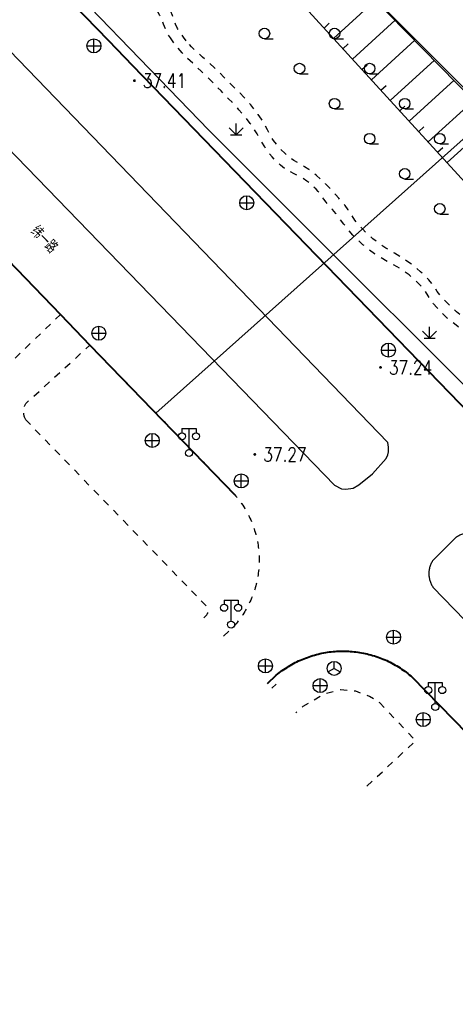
# Model space of a CAD drawing. Extents: x 39508475 to 39522402, y 3783947 to 3795549.
# Tile 247 of 256: x 39521155 to 39521217, y 3788113 to 3788253. Entities that reach past the tile are written whole.
import ezdxf
from ezdxf.enums import TextEntityAlignment as Align

# ---------------------------------------------------------------- set-up
doc = ezdxf.new("R2010")
doc.units = 0
doc.linetypes.add('X6', pattern=[2, 1, -1])
doc.layers.get('0').update_dxf_attribs({"linetype": 'CONTINUOUS'})
doc.layers.add('ASSIST', color=7, linetype='CONTINUOUS', plot=False)
for name, color, linetype in [('DLSS', 4, 'CONTINUOUS'), ('DMTZ', 3, 'CONTINUOUS'), ('GCD', 1, 'CONTINUOUS'), ('JCDL_GXD', 4, 'CONTINUOUS'), ('JCDL_JMDD_F', 231, 'CONTINUOUS'), ('SXSS', 5, 'CONTINUOUS'), ('ZBTZ', 3, 'CONTINUOUS'), ('断面线', 2, 'CONTINUOUS')]:
    doc.layers.add(name, color=color, linetype=linetype)
doc.layers.add('JCDL_ZBX', color=3, linetype='CONTINUOUS', lineweight=0)
doc.layers.add('TEXTL_ZJ', color=7, linetype='CONTINUOUS', lineweight=0)
doc.styles.add('HZ', font='rs', dxfattribs={"width": 0.8, "bigfont": 'hztxt'})
doc.linetypes.add('1161', pattern='A,0,[149,AAA.SHX,S=0.15,R=0,X=0,Y=0],-1.6', length=1.6)
doc.linetypes.add('X4', pattern='A,0,-1e-09,[149,symbolx.shx,S=0.15,R=0,X=0,Y=0],-1.6', length=1.6)
doc.linetypes.add('X49', pattern='A,0,[5,symbolt.shx,S=1,R=0,X=0,Y=0],-10', length=10)

# ---------------------------------------------------------------- blocks, each defined once
blk = doc.blocks.new('9330003')
at = {"color": 0}
blk.add_line((0, -0.75), (1.25, -0.75), dxfattribs=at)
blk.add_circle((0, 0), 0.75, dxfattribs=at)
blk = doc.blocks.new('3521000')
at = {"color": 0}
for p, q in [((-1, 3.5), (1, 3.5)), ((0, 0.5), (0, 3.5))]:
    blk.add_line(p, q, dxfattribs=at)
at = {"color": 0, "linetype": 'Continuous', "flags": 128}
for points in [[(-1, 3.5), (-1, 2.9)], [(1, 3.5), (1, 2.9)]]:
    blk.add_lwpolyline(points, dxfattribs=at)
at = {"color": 0}
for centre in [(-1, 2.4), (1, 2.4), (0, 0)]:
    blk.add_circle(centre, 0.5, dxfattribs=at)
blk = doc.blocks.new('5250000')
at = {"color": 0}
for q in [(-0.87, -0.5), (0, 1), (0.87, -0.5)]:
    blk.add_line((0, 0), q, dxfattribs=at)
blk.add_circle((0, 0), 1, dxfattribs=at)
blk = doc.blocks.new('5441000')
at = {"color": 0}
for p, q in [((-1, 0), (1, 0)), ((0, -1), (0, 1))]:
    blk.add_line(p, q, dxfattribs=at)
blk.add_circle((0, 0), 1, dxfattribs=at)
blk = doc.blocks.new('gc124')
for p, q in [((0, 0), (0, 1.6)), ((-1, 1), (0, 0)), ((-0.8, 0), (0.8, 0)), ((0, 0), (1, 1))]:
    blk.add_line(p, q)
blk = doc.blocks.new('gc200')
at = {"const_width": 0.2}
blk.add_lwpolyline([(-0.1, 0, 1), (0.1, 0, 1)], format="xyb", close=True, dxfattribs=at)

msp = doc.modelspace()

# ---------------------------------------------------------------- linework, layer by layer
at = {"layer": 'ASSIST', "linetype": 'X4', "flags": 128}
msp.add_lwpolyline([(39521549.4478, 3787866.94308), (39521485.23082, 3787955.74028), (39521418.15135, 3788036.68452), (39521316.64976, 3788142.38434), (39521202.54916, 3788258.77978), (39521068.85743, 3788396.51837), (39520980.51679, 3788487.63202), (39520896.91066, 3788573.46943), (39520797.87919, 3788675.15176), (39520738.54228, 3788736.60369), (39520681.49925, 3788790.2448)], dxfattribs=at)
at = {"layer": 'DLSS', "linetype": 'Continuous', "lineweight": 40}
for points in [[(39521167.46056, 3788250.00009), (39521152.27016, 3788265.68265), (39521151.0195, 3788266.97384), (39521114.91188, 3788304.25134), (39521111.78358, 3788307.48099), (39521108.19381, 3788311.18709), (39521033.77627, 3788388.0657), (39521032.17145, 3788389.72359), (39520999.9998, 3788422.95919)], [(39521122.90391, 3788250.00009), (39521126.70381, 3788246.04708), (39521130.92824, 3788241.66013), (39521144.1144, 3788228.0203), (39521148.0278, 3788223.96308), (39521160.57464, 3788210.99519), (39521164.79323, 3788206.63006), (39521185.4268, 3788185.28659)], [(39521249.9998, 3788164.77797), (39521239.09351, 3788176.04128), (39521236.30216, 3788178.92401), (39521233.5308, 3788181.78609), (39521170.90981, 3788246.43909), (39521167.46056, 3788250.00009)], [(39521190.0664, 3788158.38764), (39521191.33981, 3788159.57409), (39521191.54918, 3788159.74479), (39521191.76187, 3788159.91136), (39521191.97754, 3788160.07405), (39521192.19612, 3788160.23281), (39521192.41754, 3788160.38759), (39521192.64172, 3788160.53833), (39521192.8686, 3788160.68499), (39521193.09809, 3788160.82751), (39521193.33013, 3788160.96586), (39521193.56464, 3788161.09998), (39521193.80153, 3788161.22983), (39521194.04074, 3788161.35538), (39521194.28218, 3788161.47657), (39521194.52578, 3788161.59337), (39521194.77145, 3788161.70573), (39521195.01912, 3788161.81364), (39521195.2687, 3788161.91704), (39521195.52011, 3788162.0159), (39521195.77327, 3788162.11019), (39521196.0281, 3788162.19989), (39521196.2845, 3788162.28496), (39521196.54241, 3788162.36537), (39521196.80173, 3788162.44109), (39521197.06238, 3788162.51211), (39521197.32427, 3788162.5784), (39521197.58732, 3788162.63993), (39521197.85144, 3788162.69669), (39521198.11655, 3788162.74866), (39521198.38255, 3788162.79582), (39521198.64936, 3788162.83816), (39521198.9169, 3788162.87566), (39521199.18507, 3788162.9083), (39521199.45379, 3788162.93609), (39521199.72297, 3788162.959), (39521199.99251, 3788162.97704), (39521200.1538, 3788162.98509), (39521200.26235, 3788162.9902), (39521200.53237, 3788162.99846), (39521200.8025, 3788163.00184), (39521201.07265, 3788163.00032), (39521201.34272, 3788162.99391), (39521201.61264, 3788162.98262), (39521201.8823, 3788162.96643), (39521202.15163, 3788162.94537), (39521202.42053, 3788162.91944), (39521202.68892, 3788162.88863), (39521202.95671, 3788162.85298), (39521203.22381, 3788162.81248), (39521203.49013, 3788162.76715), (39521203.75558, 3788162.71701), (39521204.02009, 3788162.66207), (39521204.28356, 3788162.60234), (39521204.5459, 3788162.53786), (39521204.80703, 3788162.46863), (39521205.06687, 3788162.3947), (39521205.32532, 3788162.31606), (39521205.58231, 3788162.23276), (39521205.83774, 3788162.14482), (39521206.09155, 3788162.05227), (39521206.34363, 3788161.95514), (39521206.59392, 3788161.85346), (39521206.84232, 3788161.74727), (39521207.08876, 3788161.63659), (39521207.33316, 3788161.52147), (39521207.57543, 3788161.40194), (39521207.81549, 3788161.27805), (39521208.05328, 3788161.14983), (39521208.2887, 3788161.01732), (39521208.52168, 3788160.88058), (39521208.75216, 3788160.73964), (39521208.98004, 3788160.59455), (39521209.20525, 3788160.44535), (39521209.42773, 3788160.2921), (39521209.6474, 3788160.13485), (39521209.86418, 3788159.97365), (39521210.07801, 3788159.80854), (39521210.28881, 3788159.6396), (39521210.49652, 3788159.46686), (39521210.7008, 3788159.29008)], [(39521247.27381, 3788115.61408), (39521248.15781, 3788118.15809), (39521246.8878, 3788121.98408), (39521243.5158, 3788125.50708), (39521236.4548, 3788132.82209), (39521222.5458, 3788147.14909), (39521210.7008, 3788159.29008)]]:
    msp.add_lwpolyline(points, dxfattribs=at)
at = {"layer": 'DLSS', "linetype": 'X6', "flags": 128}
for points in [[(39521178.51657, 3788250.00009), (39521178.1198, 3788250.50609), (39521177.64983, 3788251.16802), (39521177.28543, 3788251.77141), (39521177.0012, 3788252.36787), (39521176.76652, 3788253.00943), (39521176.54092, 3788253.63827), (39521176.29081, 3788254.18697), (39521175.99082, 3788254.70024), (39521175.6188, 3788255.22508), (39521175.21872, 3788255.73283), (39521174.81334, 3788256.18188), (39521174.36434, 3788256.60939), (39521173.83624, 3788257.05391), (39521173.31593, 3788257.48139), (39521172.89616, 3788257.84488), (39521172.54596, 3788258.17311), (39521172.2298, 3788258.49709), (39521171.94627, 3788258.7954), (39521171.7186, 3788259.0272), (39521171.53009, 3788259.20871), (39521171.3615, 3788259.35941), (39521171.19625, 3788259.51959), (39521171.02029, 3788259.73668), (39521170.81631, 3788260.03564), (39521170.5688, 3788260.43608), (39521170.28495, 3788260.96376), (39521169.94449, 3788261.74054), (39521169.51097, 3788262.85946), (39521168.95398, 3788264.39124), (39521168.4109, 3788265.90007), (39521168.0296, 3788266.93278), (39521167.78772, 3788267.54686), (39521167.65381, 3788267.82708), (39521167.567, 3788267.96975), (39521167.50207, 3788268.06727), (39521167.45472, 3788268.12505), (39521167.41955, 3788268.15108), (39521167.38325, 3788268.17446), (39521167.33168, 3788268.22227), (39521167.25876, 3788268.301), (39521167.15981, 3788268.41509), (39521167.03575, 3788268.56136), (39521166.86855, 3788268.76098), (39521166.63902, 3788269.03698), (39521166.33207, 3788269.40739), (39521166.00256, 3788269.80036), (39521165.68828, 3788270.16108), (39521165.36113, 3788270.52061), (39521164.99381, 3788270.91009), (39521164.58282, 3788271.31091), (39521164.09167, 3788271.713), (39521163.46789, 3788272.15406), (39521162.66763, 3788272.66922), (39521161.8963, 3788273.19755), (39521161.38114, 3788273.68803), (39521161.095, 3788274.1834), (39521160.99581, 3788274.72608), (39521161.13966, 3788275.37997), (39521161.76633, 3788276.29303), (39521162.97394, 3788277.57182), (39521164.8228, 3788279.29909)], [(39521176.54092, 3788250.00009), (39521176.2444, 3788250.42005), (39521175.85279, 3788251.06391), (39521175.53865, 3788251.70292), (39521175.26899, 3788252.39264), (39521175.0122, 3788253.06325), (39521174.74637, 3788253.63049), (39521174.44594, 3788254.13888), (39521174.08757, 3788254.63681), (39521173.71346, 3788255.10372), (39521173.35391, 3788255.4956), (39521172.97651, 3788255.84292), (39521172.55001, 3788256.17905), (39521172.12846, 3788256.5023), (39521171.76966, 3788256.80119), (39521171.44523, 3788257.10167), (39521171.12453, 3788257.42957), (39521170.82268, 3788257.7469), (39521170.56904, 3788258.00771), (39521170.34386, 3788258.23173), (39521170.12552, 3788258.4411), (39521169.90916, 3788258.66364), (39521169.69141, 3788258.93717), (39521169.4518, 3788259.2914), (39521169.17128, 3788259.75083), (39521168.86166, 3788260.32542), (39521168.51273, 3788261.11216), (39521168.08865, 3788262.20197), (39521167.5585, 3788263.66601), (39521167.04454, 3788265.10802), (39521166.68129, 3788266.11506), (39521166.44717, 3788266.74558), (39521166.31217, 3788267.08258), (39521166.22288, 3788267.29269), (39521166.16043, 3788267.44666), (39521166.12119, 3788267.55427), (39521166.1, 3788267.62835), (39521166.07755, 3788267.69672), (39521166.03357, 3788267.78291), (39521165.96216, 3788267.89644), (39521165.85925, 3788268.04505), (39521165.73598, 3788268.20979), (39521165.58812, 3788268.38387), (39521165.39982, 3788268.58434), (39521165.15788, 3788268.8265), (39521164.89787, 3788269.07842), (39521164.64168, 3788269.31549), (39521164.36569, 3788269.55865), (39521164.04755, 3788269.82845), (39521163.69484, 3788270.12072), (39521163.289, 3788270.44827), (39521162.78776, 3788270.8446), (39521162.15505, 3788271.33873), (39521161.5261, 3788271.81551), (39521161.03902, 3788272.14666), (39521160.65992, 3788272.3512), (39521160.34786, 3788272.45639), (39521160.08094, 3788272.51612), (39521159.87136, 3788272.54991), (39521159.70424, 3788272.55881), (39521159.56192, 3788272.54548), (39521159.4185, 3788272.51389), (39521159.24727, 3788272.45424), (39521159.02994, 3788272.35866), (39521158.75123, 3788272.2216), (39521158.39067, 3788271.98637), (39521157.86589, 3788271.52206), (39521157.11439, 3788270.76649), (39521156.08844, 3788269.67648), (39521155.06542, 3788268.57691), (39521154.3249, 3788267.78546), (39521153.82084, 3788267.25341), (39521153.49178, 3788266.91517), (39521153.22351, 3788266.6445), (39521152.94771, 3788266.36624), (39521152.63798, 3788266.05375), (39521152.27016, 3788265.68265)], [(39521237.03726, 3788178.16484), (39521237.2508, 3788178.33508), (39521239.91452, 3788180.45883), (39521240.03547, 3788180.64498), (39521240.11924, 3788180.79048), (39521240.17062, 3788180.90561), (39521240.19649, 3788181.00262), (39521240.20955, 3788181.09255), (39521240.21278, 3788181.18112), (39521240.20568, 3788181.27648), (39521240.18843, 3788181.38636), (39521240.1675, 3788181.50038), (39521240.1466, 3788181.61129), (39521240.12377, 3788181.72921), (39521240.09719, 3788181.86378), (39521240.06854, 3788182.00095), (39521240.03795, 3788182.12864), (39521240.0024, 3788182.258), (39521239.9592, 3788182.40007), (39521239.91111, 3788182.55472), (39521239.8572, 3788182.73132), (39521239.79195, 3788182.94818), (39521239.7106, 3788183.22096), (39521239.61305, 3788183.56197), (39521239.48698, 3788184.03505), (39521239.31826, 3788184.69525), (39521239.09557, 3788185.5854), (39521238.84895, 3788186.51886), (39521238.59038, 3788187.34168), (39521238.29471, 3788188.12168), (39521237.93923, 3788188.9295), (39521237.55605, 3788189.73801), (39521237.1564, 3788190.52063), (39521236.70157, 3788191.34839), (39521236.15646, 3788192.28936), (39521235.58387, 3788193.22635), (39521235.02584, 3788194.03913), (39521234.43143, 3788194.7935), (39521233.75203, 3788195.55904), (39521233.02666, 3788196.29928), (39521232.25958, 3788196.95864), (39521231.37568, 3788197.59212), (39521230.30748, 3788198.25638), (39521229.25867, 3788198.89604), (39521228.4476, 3788199.43707), (39521227.81797, 3788199.92196), (39521227.30164, 3788200.39684), (39521226.85497, 3788200.85357), (39521226.48691, 3788201.2703), (39521226.16953, 3788201.68269), (39521225.87157, 3788202.1267), (39521225.60159, 3788202.54677), (39521225.38933, 3788202.86924), (39521225.21967, 3788203.11625), (39521225.07473, 3788203.31485), (39521224.95236, 3788203.4808), (39521224.86748, 3788203.60519), (39521224.81522, 3788203.69624), (39521224.7886, 3788203.76433), (39521224.75843, 3788203.83172), (39521224.69281, 3788203.92013), (39521224.58272, 3788204.03955), (39521224.42201, 3788204.19795), (39521224.17616, 3788204.4066), (39521223.74635, 3788204.71478), (39521223.07732, 3788205.15944), (39521222.1294, 3788205.76865), (39521221.14317, 3788206.40363), (39521220.33023, 3788206.94505), (39521219.62882, 3788207.43585), (39521218.96991, 3788207.92226), (39521218.35202, 3788208.38926), (39521217.80469, 3788208.80715), (39521217.28255, 3788209.21096), (39521216.73859, 3788209.63663), (39521216.20351, 3788210.06689), (39521215.71469, 3788210.4879), (39521215.23027, 3788210.93825), (39521214.70805, 3788211.45462), (39521214.19966, 3788211.98789), (39521213.76716, 3788212.50172), (39521213.37636, 3788213.04252), (39521212.99033, 3788213.65497), (39521212.59153, 3788214.27485), (39521212.15277, 3788214.8436), (39521211.62976, 3788215.41015), (39521210.98372, 3788216.02363), (39521210.26945, 3788216.63792), (39521209.4902, 3788217.20752), (39521208.56782, 3788217.782), (39521207.43349, 3788218.41061), (39521206.29056, 3788219.04544), (39521205.33588, 3788219.64326), (39521204.49566, 3788220.25692), (39521203.68866, 3788220.93821), (39521202.92735, 3788221.63789), (39521202.25875, 3788222.32058), (39521201.62797, 3788223.0487), (39521200.97765, 3788223.88171), (39521200.35486, 3788224.70058), (39521199.82743, 3788225.37564), (39521199.35389, 3788225.95816), (39521198.88927, 3788226.50549), (39521198.45836, 3788227.01019), (39521198.11145, 3788227.4326), (39521197.82302, 3788227.80546), (39521197.56371, 3788228.16472), (39521197.30279, 3788228.51476), (39521197.00829, 3788228.85301), (39521196.64994, 3788229.21012), (39521196.20162, 3788229.6155), (39521195.71135, 3788230.02066), (39521195.19544, 3788230.37694), (39521194.60357, 3788230.71364), (39521193.89038, 3788231.06131), (39521193.16597, 3788231.42374), (39521192.53199, 3788231.8158), (39521191.93659, 3788232.27659), (39521191.32543, 3788232.84069), (39521190.73149, 3788233.45673), (39521190.20076, 3788234.11261), (39521189.68882, 3788234.87287), (39521189.15003, 3788235.79528), (39521188.61518, 3788236.72634), (39521188.118, 3788237.51908), (39521187.61514, 3788238.23624), (39521187.06359, 3788238.9455), (39521186.51474, 3788239.61682), (39521186.02206, 3788240.19148), (39521185.54409, 3788240.71525), (39521185.03846, 3788241.23725), (39521184.52441, 3788241.75901), (39521184.0149, 3788242.28191), (39521183.46265, 3788242.85493), (39521182.82323, 3788243.52375), (39521182.1417, 3788244.22744), (39521181.43137, 3788244.93142), (39521180.62347, 3788245.70152), (39521179.65562, 3788246.59923), (39521178.69897, 3788247.49877), (39521177.93314, 3788248.27573), (39521177.3022, 3788248.99268), (39521176.74144, 3788249.7161), (39521176.54092, 3788250.00009)], [(39521249.9998, 3788174.59163), (39521249.61656, 3788175.08879), (39521249.14243, 3788175.61373), (39521248.5538, 3788176.19609), (39521247.90158, 3788176.79507), (39521247.18865, 3788177.38243), (39521246.34339, 3788178.01211), (39521245.30282, 3788178.73528), (39521244.28453, 3788179.44284), (39521243.52292, 3788180.01385), (39521242.96788, 3788180.49049), (39521242.5558, 3788180.92109), (39521242.20119, 3788181.36452), (39521241.86199, 3788181.88939), (39521241.50776, 3788182.55141), (39521241.10904, 3788183.39737), (39521240.41355, 3788185.60819), (39521239.84673, 3788187.2843), (39521239.36616, 3788188.53849), (39521238.9238, 3788189.51108), (39521238.49039, 3788190.36984), (39521238.04344, 3788191.19655), (39521237.54007, 3788192.06584), (39521236.94108, 3788193.04957), (39521236.31855, 3788194.02955), (39521235.72677, 3788194.88473), (39521235.11297, 3788195.68481), (39521234.4258, 3788196.50308), (39521233.70457, 3788197.29938), (39521232.96283, 3788198.01695), (39521232.12959, 3788198.71639), (39521231.1398, 3788199.45949), (39521230.16893, 3788200.17741), (39521229.40674, 3788200.78226), (39521228.7991, 3788201.3213), (39521228.28181, 3788201.84609), (39521227.83854, 3788202.33742), (39521227.5089, 3788202.75081), (39521227.27139, 3788203.11851), (39521227.09852, 3788203.47573), (39521226.92475, 3788203.82888), (39521226.68386, 3788204.18126), (39521226.34781, 3788204.56573), (39521225.89481, 3788205.01309), (39521225.36611, 3788205.48255), (39521224.74578, 3788205.95003), (39521223.96835, 3788206.45908), (39521222.97857, 3788207.05051), (39521221.97444, 3788207.64544), (39521221.14313, 3788208.16763), (39521220.42114, 3788208.65991), (39521219.73781, 3788209.16708), (39521219.10025, 3788209.65924), (39521218.5502, 3788210.09514), (39521218.0434, 3788210.51091), (39521217.53282, 3788210.94399), (39521217.03407, 3788211.37849), (39521216.57176, 3788211.79961), (39521216.10567, 3788212.24559), (39521215.59581, 3788212.75309), (39521215.09664, 3788213.27227), (39521214.6707, 3788213.76213), (39521214.28418, 3788214.26606), (39521213.90071, 3788214.82651), (39521213.50355, 3788215.39554), (39521213.0656, 3788215.93169), (39521212.5426, 3788216.48239), (39521211.8958, 3788217.09408), (39521211.17298, 3788217.72143), (39521210.36448, 3788218.3309), (39521209.38771, 3788218.97799), (39521208.17105, 3788219.71575), (39521206.9503, 3788220.45902), (39521205.95818, 3788221.12681), (39521205.12069, 3788221.77534), (39521204.3538, 3788222.46208), (39521203.65381, 3788223.14783), (39521203.0676, 3788223.7926), (39521202.54972, 3788224.45329), (39521202.05026, 3788225.18575), (39521201.57282, 3788225.90437), (39521201.13762, 3788226.51305), (39521200.70746, 3788227.05965), (39521200.2448, 3788227.59609), (39521199.79452, 3788228.09955), (39521199.41084, 3788228.52231), (39521199.06337, 3788228.89724), (39521198.71936, 3788229.26036), (39521198.37069, 3788229.61731), (39521198.00577, 3788229.96908), (39521197.58917, 3788230.34811), (39521197.08881, 3788230.78509), (39521196.55043, 3788231.23049), (39521195.99106, 3788231.64119), (39521195.3567, 3788232.05273), (39521194.59823, 3788232.50058), (39521193.83446, 3788232.96231), (39521193.1802, 3788233.42597), (39521192.58329, 3788233.93506), (39521191.98781, 3788234.53009), (39521191.4231, 3788235.15833), (39521190.94173, 3788235.79208), (39521190.50555, 3788236.49104), (39521190.07345, 3788237.31063), (39521189.6455, 3788238.13526), (39521189.22487, 3788238.85313), (39521188.77286, 3788239.52258), (39521188.2528, 3788240.20509), (39521187.7215, 3788240.86206), (39521187.2273, 3788241.43555), (39521186.72704, 3788241.97234), (39521186.17797, 3788242.52155), (39521185.61877, 3788243.07028), (39521185.08044, 3788243.60525), (39521184.51438, 3788244.17532), (39521183.87381, 3788244.82708), (39521183.20134, 3788245.50236), (39521182.51551, 3788246.1608), (39521181.75112, 3788246.86255), (39521180.84809, 3788247.66493), (39521179.95822, 3788248.46747), (39521179.2432, 3788249.16976), (39521178.65055, 3788249.82923), (39521178.51657, 3788250.00009)], [(39521148.0278, 3788223.96308), (39521139.0338, 3788215.70209), (39521138.50973, 3788214.6914), (39521138.7778, 3788213.46709), (39521149.6098, 3788202.18509), (39521150.30909, 3788201.79955), (39521151.27181, 3788202.00209), (39521160.57464, 3788210.99519), (39521148.0278, 3788223.96308)], [(39521155.6418, 3788195.96108), (39521155.58862, 3788196.0592), (39521155.54052, 3788196.15991), (39521155.49725, 3788196.26279), (39521155.45887, 3788196.36758), (39521155.42548, 3788196.47408), (39521155.39718, 3788196.58204), (39521155.37399, 3788196.6912), (39521155.35599, 3788196.80134), (39521155.34321, 3788196.91221), (39521155.33569, 3788197.02357), (39521155.33343, 3788197.13514), (39521155.33645, 3788197.24672), (39521155.34473, 3788197.35802), (39521155.35827, 3788197.4688), (39521155.37702, 3788197.57881), (39521155.40095, 3788197.68783), (39521155.43, 3788197.79559), (39521155.46411, 3788197.90185), (39521155.5032, 3788198.00639), (39521155.54718, 3788198.10896), (39521155.59596, 3788198.20935), (39521155.64981, 3788198.30708), (39521164.79323, 3788206.63006), (39521185.4268, 3788185.28659), (39521185.59997, 3788185.08355), (39521185.76898, 3788184.87702), (39521185.93408, 3788184.66736), (39521186.09522, 3788184.45464), (39521186.25233, 3788184.23894), (39521186.40534, 3788184.0203), (39521186.55424, 3788183.79884), (39521186.69894, 3788183.57462), (39521186.8394, 3788183.34772), (39521186.97559, 3788183.11822), (39521187.10743, 3788182.88619), (39521187.2349, 3788182.65175), (39521187.35793, 3788182.41495), (39521187.4765, 3788182.17587), (39521187.59054, 3788181.93461), (39521187.70004, 3788181.69124), (39521187.80496, 3788181.44586), (39521187.90524, 3788181.19856), (39521188.00086, 3788180.94943), (39521188.09177, 3788180.69852), (39521188.17797, 3788180.44597), (39521188.25941, 3788180.19183), (39521188.33604, 3788179.93621), (39521188.40788, 3788179.6792), (39521188.47485, 3788179.42088), (39521188.53698, 3788179.16136), (39521188.59422, 3788178.9007), (39521188.64654, 3788178.63903), (39521188.69394, 3788178.37642), (39521188.7364, 3788178.11296), (39521188.77391, 3788177.84873), (39521188.80644, 3788177.58387), (39521188.834, 3788177.31844), (39521188.85655, 3788177.05253), (39521188.87411, 3788176.78625), (39521188.88667, 3788176.51969), (39521188.89423, 3788176.25293), (39521188.89676, 3788175.98608), (39521188.89429, 3788175.71923), (39521188.8868, 3788175.45247), (39521188.87428, 3788175.18591), (39521188.85678, 3788174.91961), (39521188.83427, 3788174.65371), (39521188.80678, 3788174.38826), (39521188.77429, 3788174.12339), (39521188.73684, 3788173.85917), (39521188.69444, 3788173.59571), (39521188.64709, 3788173.33307), (39521188.59481, 3788173.07138), (39521188.53764, 3788172.81072), (39521188.47556, 3788172.55118), (39521188.40864, 3788172.29285), (39521188.33686, 3788172.03582), (39521188.26028, 3788171.78019), (39521188.17888, 3788171.52603), (39521188.09275, 3788171.27345), (39521188.00188, 3788171.02255), (39521187.90631, 3788170.77338), (39521187.80609, 3788170.52606), (39521187.70123, 3788170.28065), (39521187.59178, 3788170.03727), (39521187.47778, 3788169.796), (39521187.35926, 3788169.55689), (39521187.23627, 3788169.32007), (39521187.10886, 3788169.08558), (39521186.97707, 3788168.85354), (39521186.84093, 3788168.62401), (39521186.70051, 3788168.39708), (39521186.55586, 3788168.17283), (39521186.40701, 3788167.95133), (39521186.25403, 3788167.73267), (39521186.09697, 3788167.51692), (39521185.93588, 3788167.30417), (39521185.77083, 3788167.09448), (39521185.60186, 3788166.88792), (39521185.42904, 3788166.68458), (39521185.25245, 3788166.48451), (39521184.93509, 3788166.18573), (39521183.66236, 3788164.98746)], [(39521181.00369, 3788167.7274), (39521181.29281, 3788168.04309), (39521181.34402, 3788168.08905), (39521181.3915, 3788168.13888), (39521181.43527, 3788168.192), (39521181.47509, 3788168.24814), (39521181.51075, 3788168.30701), (39521181.54209, 3788168.36829), (39521181.56893, 3788168.43167), (39521181.59112, 3788168.49683), (39521181.60856, 3788168.5634), (39521181.62117, 3788168.63108), (39521181.62884, 3788168.69947), (39521181.63159, 3788168.76824), (39521181.62934, 3788168.83704), (39521181.62217, 3788168.9055), (39521181.61007, 3788168.97324), (39521181.59312, 3788169.03996), (39521181.57139, 3788169.10527), (39521181.54502, 3788169.16885), (39521181.51414, 3788169.23036), (39521181.47891, 3788169.28949), (39521181.43949, 3788169.34592), (39521181.39581, 3788169.39908), (39521155.6418, 3788195.96108)], [(39521204.26107, 3788143.75903), (39521211.2078, 3788150.21609), (39521206.0978, 3788155.60509), (39521204.63134, 3788156.52466), (39521202.67794, 3788157.28822), (39521200.50981, 3788157.48209), (39521198.16271, 3788156.86256), (39521195.1238, 3788155.07908), (39521194.14952, 3788154.17969)]]:
    msp.add_lwpolyline(points, dxfattribs=at)
at = {"layer": 'DMTZ', "linetype": 'Continuous'}
for p, q in [((39521199.49632, 3788250.35602), (39521205.46241, 3788255.80794)), ((39521198.14716, 3788251.83243), (39521198.88536, 3788252.50701)), ((39521202.19465, 3788247.40322), (39521208.26426, 3788252.94974)), ((39521200.84549, 3788248.87962), (39521201.58369, 3788249.5542)), ((39521204.89297, 3788244.45042), (39521211.0661, 3788250.09153)), ((39521203.54381, 3788245.92682), (39521204.28201, 3788246.6014)), ((39521207.59129, 3788241.49761), (39521213.86795, 3788247.23333)), ((39521206.24213, 3788242.97402), (39521206.98033, 3788243.6486)), ((39521210.28962, 3788238.54481), (39521216.6698, 3788244.37513)), ((39521212.98794, 3788235.59201), (39521219.47165, 3788241.51693)), ((39521208.94046, 3788240.02121), (39521209.67866, 3788240.69579)), ((39521215.68627, 3788232.6392), (39521222.2735, 3788238.65873)), ((39521211.63878, 3788237.06841), (39521212.37698, 3788237.74299)), ((39521214.3371, 3788234.1156), (39521215.0753, 3788234.79019))]:
    msp.add_line(p, q, dxfattribs=at)
at = {"layer": 'DMTZ', "linetype": 'Continuous', "flags": 128}
msp.add_lwpolyline([(39520677.87565, 3788785.49935), (39520720.06874, 3788747.52851), (39520726.5188, 3788736.36188), (39520790.34036, 3788669.68692), (39520837.33894, 3788626.33244), (39520854.61578, 3788608.44736), (39520890.23807, 3788570.30133), (39520974.22308, 3788482.27206), (39521063.71174, 3788391.91138), (39521136.52845, 3788313.12938), (39521192.9243, 3788257.54786), (39521255.64507, 3788188.91187), (39521311.50407, 3788136.61728), (39521366.22653, 3788079.29295), (39521408.49247, 3788034.15056), (39521475.99845, 3787954.88341), (39521547.36618, 3787862.12084)], dxfattribs=at)
at = {"layer": 'JCDL_ZBX', "color": 114, "linetype": 'X49', "lineweight": 0, "true_color": 0x009944}
msp.add_lwpolyline([(39521191.3456, 3788158.29263), (39521190.72353, 3788157.71042)], dxfattribs=at)
at = {"layer": 'SXSS', "linetype": 'Continuous', "flags": 128}
for points in [[(39521641.88913, 3787760.50927), (39521597.24579, 3787804.62483), (39521549.70969, 3787867.1559), (39521484.86781, 3787955.21569), (39521418.42711, 3788036.56955), (39521349.81874, 3788107.55738), (39521316.47686, 3788142.16152), (39521255.3637, 3788206.05306), (39521203.09908, 3788258.31587), (39521069.47913, 3788396.50558), (39520980.52946, 3788487.82035), (39520897.06155, 3788573.71043), (39520797.87039, 3788675.44174), (39520738.41074, 3788737.00611), (39520681.3545, 3788790.38974)], [(39521620.80243, 3787739.17031), (39521574.64848, 3787784.77863), (39521525.68826, 3787849.18304), (39521461.15631, 3787936.82193), (39521395.98431, 3788016.62233), (39521328.23112, 3788086.72531), (39521294.83534, 3788121.3854), (39521233.91496, 3788185.07539), (39521181.70775, 3788237.28079), (39521047.95082, 3788375.61216), (39520959.02742, 3788466.89997), (39520875.5645, 3788552.78491), (39520776.341, 3788654.54938), (39520717.3596, 3788715.61857), (39520660.85806, 3788768.48321)]]:
    msp.add_lwpolyline(points, dxfattribs=at)
at = {"layer": 'ZBTZ', "linetype": '1161', "flags": 128}
for points in [[(39521138.26439, 3788250.00009), (39521199.6208, 3788186.63709), (39521200.62703, 3788186.11981), (39521201.26281, 3788186.09408), (39521202.31878, 3788186.2287), (39521203.0998, 3788186.68909), (39521205.04343, 3788188.29208), (39521206.98609, 3788190.44875), (39521207.21956, 3788190.96708), (39521207.3093, 3788191.42713), (39521207.32108, 3788192.05528), (39521207.22698, 3788192.76064), (39521151.99919, 3788250.00009)], [(39521249.9998, 3788149.01526), (39521220.6528, 3788179.32109), (39521220.53972, 3788179.3891), (39521220.42381, 3788179.45218), (39521220.30548, 3788179.5106), (39521220.18493, 3788179.56427), (39521220.06233, 3788179.6131), (39521219.93789, 3788179.65702), (39521219.8118, 3788179.69595), (39521219.68426, 3788179.72984), (39521219.55548, 3788179.75863), (39521219.42565, 3788179.78227), (39521219.29499, 3788179.80073), (39521219.16369, 3788179.81398), (39521219.03197, 3788179.822), (39521218.90004, 3788179.82477), (39521218.8558, 3788179.82409), (39521218.7681, 3788179.82229), (39521218.63636, 3788179.81457), (39521218.50504, 3788179.80162), (39521218.37433, 3788179.78345), (39521218.24445, 3788179.76009), (39521218.1156, 3788179.73159), (39521217.98799, 3788179.69799), (39521217.86181, 3788179.65934), (39521217.73727, 3788179.6157), (39521217.61457, 3788179.56714), (39521217.49389, 3788179.51375), (39521217.37544, 3788179.45559), (39521217.25939, 3788179.39277), (39521217.14593, 3788179.32538), (39521217.03524, 3788179.25353), (39521216.92749, 3788179.17734), (39521216.82286, 3788179.09692), (39521216.7218, 3788179.01208), (39521213.7798, 3788176.07908), (39521213.70115, 3788175.97297), (39521213.62707, 3788175.86362), (39521213.55733, 3788175.75144), (39521213.49203, 3788175.63663), (39521213.43127, 3788175.51935), (39521213.37515, 3788175.39978), (39521213.32375, 3788175.2781), (39521213.27715, 3788175.15451), (39521213.23543, 3788175.02919), (39521213.19864, 3788174.90233), (39521213.16684, 3788174.77412), (39521213.14009, 3788174.64478), (39521213.11841, 3788174.51448), (39521213.10186, 3788174.38344), (39521213.09044, 3788174.25185), (39521213.0878, 3788174.20009), (39521213.08419, 3788174.11991), (39521213.0831, 3788173.98783), (39521213.08718, 3788173.8558), (39521213.09642, 3788173.72404), (39521213.11082, 3788173.59274), (39521213.13034, 3788173.46211), (39521213.15496, 3788173.33233), (39521213.18464, 3788173.20363), (39521213.21933, 3788173.07618), (39521213.25899, 3788172.95019), (39521213.30354, 3788172.82584), (39521213.35293, 3788172.70334), (39521213.40707, 3788172.58286), (39521213.46589, 3788172.46459), (39521213.52929, 3788172.34871), (39521213.59717, 3788172.23541), (39521213.6698, 3788172.12509), (39521249.9998, 3788134.61786)]]:
    msp.add_lwpolyline(points, dxfattribs=at)
at = {"layer": '断面线', "linetype": 'Continuous', "flags": 128}
msp.add_lwpolyline([(39521328.44211, 3788333.05515), (39521252.13881, 3788266.47347), (39521174.18761, 3788196.91246)], dxfattribs=at)

# ---------------------------------------------------------------- block references
at = {"layer": 'GCD', "linetype": 'Continuous'}
ref = msp.add_blockref('gc200', (39521171.121, 3788244.326, 37.412), dxfattribs=at)
ref.add_attrib('height', '37.41', dxfattribs={"linetype": 'Continuous', "height": 2, "style": 'HZ', "width": 0.8}).set_placement((39521172.321, 3788244.326, 37.412), align=Align.MIDDLE_LEFT)
ref = msp.add_blockref('gc200', (39521206.1944, 3788203.443, 37.24), dxfattribs=at)
ref.add_attrib('height', '37.24', dxfattribs={"linetype": 'Continuous', "height": 2, "style": 'HZ', "width": 0.8}).set_placement((39521207.3944, 3788203.443, 37.24), align=Align.MIDDLE_LEFT)
ref = msp.add_blockref('gc200', (39521188.2821, 3788191.039, 37.27), dxfattribs=at)
ref.add_attrib('height', '37.27', dxfattribs={"linetype": 'Continuous', "height": 2, "style": 'HZ', "width": 0.8}).set_placement((39521189.4821, 3788191.039, 37.27), align=Align.MIDDLE_LEFT)
at = {"layer": 'JCDL_GXD'}
for name, p in [('5441000', (39521165.35281, 3788249.28609)), ('5441000', (39521187.12281, 3788226.91609)), ('5441000', (39521166.0488, 3788208.31409)), ('5441000', (39521207.3278, 3788205.91209)), ('5441000', (39521173.67181, 3788193.03909)), ('5441000', (39521186.34681, 3788187.25809)), ('5441000', (39521208.0618, 3788164.99108)), ('5441000', (39521189.7988, 3788160.88508)), ('5250000', (39521199.58981, 3788160.54108)), ('5441000', (39521197.5838, 3788158.07508)), ('5441000', (39521212.2828, 3788153.23808))]:
    msp.add_blockref(name, p, dxfattribs=at)
at = {"layer": 'JCDL_JMDD_F'}
for p in [(39521178.90381, 3788191.23208), (39521184.9068, 3788166.77808), (39521213.9888, 3788155.03509)]:
    msp.add_blockref('3521000', p, dxfattribs=at)
at = {"layer": 'ZBTZ'}
for p in [(39521189.64982, 3788251.0492), (39521199.64831, 3788251.0492), (39521194.64907, 3788246.04995), (39521204.64756, 3788246.04995), (39521199.64831, 3788241.0507), (39521209.64682, 3788241.0507), (39521204.64756, 3788236.05145), (39521214.64607, 3788236.05145), (39521209.64682, 3788231.0522), (39521214.64607, 3788226.05296)]:
    msp.add_blockref('9330003', p, dxfattribs=at)
at = {"layer": 'ZBTZ', "linetype": 'Continuous'}
for p in [(39521185.61003, 3788236.61253), (39521213.19702, 3788207.62782)]:
    msp.add_blockref('gc124', p, dxfattribs=at)

# ---------------------------------------------------------------- texts
at = {"layer": 'TEXTL_ZJ', "style": 'HZ', "width": 0.8}
msp.add_text('纬一路', height=1.8, rotation=-46.075843, dxfattribs=at).set_placement((39521155.74775, 3788222.28012), align=Align.BOTTOM_LEFT)

doc.saveas('drawing.dxf')
